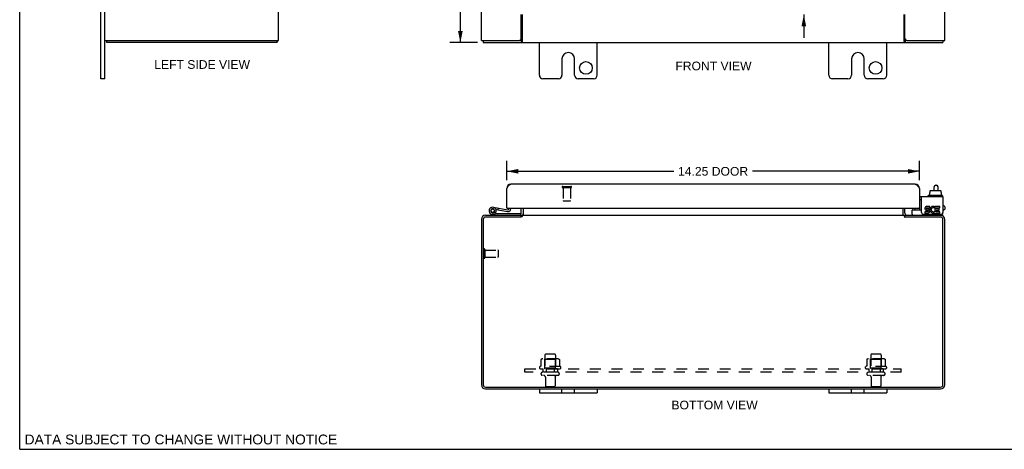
# Model space of a CAD drawing. Header units: inches. Extents: x 0 to 68, y 0 to 44.
# Tile 1 of 4: x 0 to 34, y 0 to 14.8. Entities that reach past the tile are written whole.
import ezdxf

# ---------------------------------------------------------------- set-up
doc = ezdxf.new("R2010")
doc.units = ezdxf.units.IN
doc.header["$LTSCALE"] = 3.74
doc.header["$MEASUREMENT"] = 0
doc.linetypes.add('HIDDEN', pattern=[0.2, 0.1, -0.1])
doc.layers.get('0').update_dxf_attribs({"linetype": 'CONTINUOUS'})
for name, color, linetype in [('02___PRT_ALL_AXES', 7, 'CONTINUOUS'), ('DEFAULT_2', 8, 'HIDDEN'), ('DIMENSIONS', 7, 'CONTINUOUS')]:
    doc.layers.add(name, color=color, linetype=linetype)
doc.styles.get("Standard").update_dxf_attribs({"font": 'arial.ttf'})
doc.dimstyles.new('DIMSTYLE_1', dxfattribs={"dimtxt": 0.3, "dimasz": 0.4, "dimexe": 0.09, "dimexo": 0.07, "dimgap": 0.0375, "dimtad": 0, "dimtih": 1, "dimtoh": 1, "dimzin": 4, "dimdsep": 46, "dimtxsty": 'Standard', "dimblk": '_FILLED', "dimblk1": '_FILLED', "dimblk2": '_FILLED', "dimcen": 0.09, "dimazin": 1, "dimtfac": 1, "dimtofl": 0, "dimtmove": 0, "dimatfit": 3, "dimldrblk": '_FILLED', "dimfxl": 1, "dimtolj": 1, "dimtzin": 4, "dimarcsym": 0})

# ---------------------------------------------------------------- blocks, each defined once
blk = doc.blocks.new('_FILLED')
at = {"color": 0, "linetype": 'ByBlock'}
blk.add_solid([(0, 0), (-1, 0.2), (-1, -0.2)], dxfattribs=at)
blk = doc.blocks.new('*D5')
at = {"layer": 'DIMENSIONS', "color": 2, "linetype": 'Continuous'}
for p, q in [((16.819, 9.294), (16.819, 9.964)), ((31.069, 9.294), (31.069, 9.964)), ((16.819, 9.604), (22.584, 9.604)), ((31.069, 9.604), (25.304, 9.604))]:
    blk.add_line(p, q, dxfattribs=at)
at = {"layer": 'DIMENSIONS', "color": 2, "linetype": 'Continuous', "xscale": 0.4, "yscale": 0.4, "zscale": 0.4, "rotation": 180}
blk.add_blockref('_FILLED', (16.819, 9.604), dxfattribs=at)
at = {"layer": 'DIMENSIONS', "color": 2, "linetype": 'Continuous', "xscale": 0.4, "yscale": 0.4, "zscale": 0.4}
blk.add_blockref('_FILLED', (31.069, 9.604), dxfattribs=at)
at = {"layer": 'DIMENSIONS', "color": 2, "linetype": 'Continuous', "insert": (23.944, 9.754), "char_height": 0.3, "width": 2.42007, "attachment_point": 2, "line_spacing_factor": 0.9}
blk.add_mtext('14.25 DOOR', dxfattribs=at)
blk = doc.blocks.new('*D7')
at = {"layer": 'DIMENSIONS', "color": 2, "linetype": 'Continuous'}
for p, q in [((15.807, 30.049), (14.858, 30.049)), ((15.218, 30.049), (15.218, 22.349)), ((15.218, 14.049), (15.218, 21.749)), ((15.807, 14.049), (14.858, 14.049))]:
    blk.add_line(p, q, dxfattribs=at)
at = {"layer": 'DIMENSIONS', "color": 2, "linetype": 'Continuous', "xscale": 0.4, "yscale": 0.4, "zscale": 0.4}
for p, rotation in [((15.218, 30.049), 90), ((15.218, 14.049), 270)]:
    blk.add_blockref('_FILLED', p, dxfattribs=dict(at, rotation=rotation))
at = {"layer": 'DIMENSIONS', "color": 2, "linetype": 'Continuous', "insert": (15.218, 22.199), "char_height": 0.3, "width": 1.04833, "attachment_point": 2, "line_spacing_factor": 0.9}
blk.add_mtext('16.00', dxfattribs=at)
blk = doc.blocks.new('*D9')
at = {"layer": 'DIMENSIONS', "color": 2, "linetype": 'Continuous'}
for p, q in [((27.078, 16.849), (26.728, 16.849)), ((27.078, 15.923), (27.078, 16.849)), ((27.078, 15.017), (27.078, 14.217))]:
    blk.add_line(p, q, dxfattribs=at)
at = {"layer": 'DIMENSIONS', "color": 2, "linetype": 'Continuous', "xscale": 0.4, "yscale": 0.4, "zscale": 0.4}
for p, rotation in [((27.078, 15.923), 270), ((27.078, 15.017), 90)]:
    blk.add_blockref('_FILLED', p, dxfattribs=dict(at, rotation=rotation))
at = {"layer": 'DIMENSIONS', "color": 2, "linetype": 'Continuous', "insert": (26.578, 16.999), "char_height": 0.3, "width": 0.58216, "attachment_point": 3, "line_spacing_factor": 0.9}
blk.add_mtext('.91', dxfattribs=at)

msp = doc.modelspace()

# ---------------------------------------------------------------- linework, layer by layer
at = {"color": 7, "linetype": 'Continuous'}
for p, q in [((0, 0), (0, 44)), ((2.803, 12.799), (2.803, 15.299)), ((3.001, 14.124), (3.001, 14.049)), ((8.875, 14.124), (8.875, 14.049)), ((8.896, 14.092), (8.875, 14.113)), ((16.007, 14.124), (16.007, 14.049)), ((17.315, 14.124), (17.259, 14.124)), ((17.315, 14.124), (17.315, 14.049)), ((30.629, 14.124), (30.572, 14.124)), ((30.572, 14.124), (30.572, 14.049)), ((31.881, 14.124), (31.881, 14.049)), ((2.938, 12.799), (2.803, 12.799)), ((31.415, 8.87), (31.43, 8.87)), ((31.415, 8.87), (31.415, 8.763)), ((31.43, 8.928), (31.43, 8.87)), ((31.442, 8.938), (31.797, 8.938)), ((31.574, 8.938), (31.574, 9.062)), ((31.634, 9.122), (31.654, 9.122)), ((31.714, 8.938), (31.714, 9.062)), ((31.808, 8.928), (31.808, 8.87)), ((31.808, 8.87), (31.825, 8.87)), ((31.825, 8.87), (31.825, 8.763)), ((31.145, 8.619), (31.069, 8.619)), ((31.363, 8.753), (31.363, 8.733)), ((31.86, 8.763), (31.373, 8.763)), ((31.87, 8.753), (31.87, 8.733)), ((16.32, 8.176), (16.492, 8.146)), ((16.343, 8.305), (16.354, 8.303)), ((16.356, 8.364), (16.858, 8.275)), ((16.433, 8.168), (16.385, 8.203)), ((16.391, 8.269), (16.39, 8.269)), ((16.448, 8.287), (16.848, 8.216)), ((16.525, 8.273), (16.535, 8.332)), ((16.834, 8.334), (16.819, 8.334)), ((16.894, 8.334), (16.894, 8.305)), ((16.954, 8.305), (16.954, 8.334)), ((30.82, 8.126), (30.82, 8.263)), ((30.83, 8.273), (31.145, 8.273)), ((30.913, 8.334), (30.913, 8.301)), ((31.053, 8.334), (31.069, 8.334)), ((31.069, 8.334), (31.069, 8.273)), ((31.914, 8.411), (31.882, 8.411)), ((31.914, 8.271), (31.882, 8.271)), ((31.882, 8.166), (31.882, 8.179)), ((31.944, 8.381), (31.944, 8.301)), ((16.492, 8.086), (16.31, 8.118)), ((16.492, 8.146), (17.292, 8.146)), ((16.757, 8.15), (16.757, 8.146)), ((16.757, 8.15), (17.013, 8.15)), ((17.013, 8.15), (17.013, 8.146)), ((17.292, 8.146), (17.292, 8.101)), ((17.319, 8.025), (17.319, 8.086)), ((17.339, 8.043), (17.319, 8.069)), ((30.548, 8.043), (30.569, 8.069)), ((30.569, 8.025), (30.569, 8.086)), ((17.944, 2.086), (17.944, 1.951)), ((18.725, 1.951), (18.725, 2.086)), ((19.162, 1.951), (19.162, 2.086)), ((19.944, 2.086), (19.944, 1.951)), ((27.944, 2.086), (27.944, 1.951)), ((28.725, 1.951), (28.725, 2.086)), ((29.162, 1.951), (29.162, 2.086)), ((29.944, 2.086), (29.944, 1.951)), ((17.944, 1.951), (19.944, 1.951)), ((27.944, 1.951), (29.944, 1.951)), ((0, 0), (68, 0))]:
    msp.add_line(p, q, dxfattribs=at)
at = {"color": 3, "linetype": 'Continuous'}
for p, q in [((2.938, 12.799), (2.938, 31.299)), ((8.938, 14.124), (8.938, 29.974)), ((15.944, 14.124), (15.944, 29.974)), ((31.944, 14.124), (31.944, 21.299)), ((17.319, 14.184), (17.319, 15.017)), ((17.346, 15.017), (17.346, 14.092)), ((30.542, 14.092), (30.542, 15.017)), ((30.569, 14.184), (30.569, 15.017)), ((2.938, 14.124), (8.938, 14.124)), ((8.875, 14.049), (3.001, 14.049)), ((15.944, 14.124), (17.259, 14.124)), ((16.007, 14.049), (31.881, 14.049)), ((17.944, 12.924), (17.944, 14.049)), ((19.944, 12.924), (19.944, 14.049)), ((27.944, 12.924), (27.944, 14.049)), ((29.944, 12.924), (29.944, 14.049)), ((30.55, 14.076), (30.553, 14.069)), ((30.629, 14.124), (31.944, 14.124)), ((18.725, 13.486), (18.725, 12.924)), ((19.162, 12.924), (19.162, 13.486)), ((28.725, 13.486), (28.725, 12.924)), ((29.162, 12.924), (29.162, 13.486)), ((18.6, 12.799), (18.069, 12.799)), ((19.819, 12.799), (19.287, 12.799)), ((28.6, 12.799), (28.069, 12.799)), ((29.819, 12.799), (29.287, 12.799)), ((16.819, 8.334), (16.819, 9.014)), ((30.924, 9.159), (16.964, 9.159)), ((31.058, 9.03), (31.069, 9.014)), ((31.069, 9.014), (31.069, 8.334)), ((31.882, 8.723), (31.069, 8.723)), ((31.145, 8.179), (31.145, 8.723)), ((31.882, 8.723), (31.882, 8.179)), ((16.834, 8.334), (31.053, 8.334)), ((17.319, 8.156), (17.319, 8.334)), ((17.394, 8.101), (17.394, 8.334)), ((30.494, 8.334), (30.494, 8.101)), ((30.569, 8.156), (30.569, 8.334)), ((15.944, 7.941), (15.944, 2.231)), ((16.007, 7.943), (16.007, 2.229)), ((17.315, 8.023), (16.087, 8.023)), ((16.089, 8.086), (17.319, 8.086)), ((17.331, 8.033), (17.327, 8.03)), ((17.346, 8.086), (17.346, 8.044)), ((17.346, 8.086), (30.542, 8.086)), ((30.542, 8.086), (30.542, 8.044)), ((30.569, 8.086), (31.799, 8.086)), ((31.801, 8.023), (30.572, 8.023)), ((31.205, 8.119), (31.822, 8.119)), ((31.881, 2.229), (31.881, 7.943)), ((31.944, 2.231), (31.944, 7.941)), ((16.087, 2.149), (31.801, 2.149)), ((16.089, 2.086), (31.799, 2.086))]:
    msp.add_line(p, q, dxfattribs=at)
for points in [[(8.887, 14.071), (8.885, 14.065), (8.884, 14.063), (8.884, 14.061), (8.883, 14.059), (8.883, 14.058), (8.882, 14.056), (8.882, 14.055), (8.881, 14.054), (8.88, 14.052), (8.88, 14.052), (8.879, 14.051), (8.878, 14.05), (8.878, 14.05), (8.877, 14.049), (8.876, 14.049), (8.876, 14.049), (8.875, 14.049)], [(8.896, 14.092), (8.895, 14.091), (8.894, 14.09), (8.893, 14.088), (8.892, 14.086), (8.891, 14.085), (8.89, 14.083), (8.89, 14.081), (8.889, 14.078), (8.888, 14.076), (8.887, 14.074), (8.887, 14.071)], [(17.337, 14.076), (17.334, 14.069), (17.333, 14.067), (17.332, 14.065), (17.331, 14.063), (17.33, 14.061), (17.329, 14.059), (17.328, 14.058), (17.327, 14.056), (17.326, 14.055), (17.325, 14.054), (17.324, 14.052), (17.323, 14.052), (17.322, 14.051), (17.321, 14.05), (17.32, 14.05), (17.319, 14.049), (17.318, 14.049), (17.317, 14.049), (17.315, 14.049)], [(17.346, 14.092), (17.345, 14.091), (17.344, 14.09), (17.343, 14.088), (17.342, 14.086), (17.341, 14.085), (17.34, 14.083), (17.339, 14.081), (17.338, 14.078), (17.337, 14.076)], [(30.542, 14.092), (30.542, 14.091), (30.543, 14.09), (30.544, 14.088), (30.545, 14.086), (30.546, 14.085), (30.547, 14.083), (30.548, 14.081), (30.549, 14.078), (30.55, 14.076)], [(30.553, 14.069), (30.554, 14.067), (30.555, 14.065), (30.556, 14.063), (30.557, 14.061), (30.558, 14.059), (30.559, 14.058), (30.56, 14.056), (30.561, 14.055), (30.562, 14.054), (30.563, 14.052), (30.564, 14.052), (30.565, 14.051), (30.566, 14.05), (30.567, 14.05), (30.568, 14.049), (30.569, 14.049), (30.57, 14.049), (30.572, 14.049)], [(16.819, 9.014), (16.829, 9.03), (16.834, 9.038), (16.839, 9.046), (16.844, 9.054), (16.85, 9.062), (16.855, 9.069), (16.86, 9.077), (16.865, 9.084), (16.87, 9.091), (16.876, 9.098), (16.881, 9.104), (16.886, 9.111), (16.891, 9.116), (16.896, 9.122), (16.901, 9.127), (16.907, 9.132), (16.912, 9.137), (16.917, 9.141), (16.922, 9.145), (16.927, 9.148), (16.932, 9.151), (16.938, 9.153), (16.943, 9.155), (16.948, 9.157), (16.953, 9.158), (16.958, 9.159), (16.964, 9.159)], [(30.924, 9.159), (30.929, 9.159), (30.934, 9.158), (30.939, 9.157), (30.944, 9.155), (30.949, 9.153), (30.955, 9.151), (30.96, 9.148), (30.965, 9.145), (30.97, 9.141), (30.975, 9.137), (30.981, 9.132), (30.986, 9.127), (30.991, 9.122), (30.996, 9.117), (31.001, 9.111), (31.006, 9.104), (31.012, 9.098), (31.017, 9.091), (31.022, 9.084), (31.027, 9.077), (31.032, 9.069), (31.037, 9.062), (31.043, 9.054), (31.048, 9.046), (31.053, 9.038), (31.058, 9.03)], [(17.292, 8.101), (17.293, 8.102), (17.293, 8.102), (17.293, 8.102), (17.294, 8.102), (17.295, 8.102), (17.295, 8.101), (17.296, 8.101), (17.297, 8.1), (17.298, 8.099), (17.299, 8.098), (17.3, 8.097), (17.302, 8.096), (17.304, 8.094)], [(17.304, 8.094), (17.305, 8.093), (17.307, 8.092), (17.308, 8.091), (17.309, 8.09), (17.311, 8.089), (17.312, 8.088), (17.313, 8.088), (17.314, 8.087), (17.316, 8.087), (17.317, 8.086), (17.318, 8.086), (17.319, 8.086)], [(17.327, 8.03), (17.326, 8.03), (17.325, 8.029), (17.324, 8.029), (17.323, 8.028), (17.322, 8.027), (17.321, 8.027), (17.32, 8.026), (17.319, 8.025), (17.318, 8.025), (17.317, 8.024), (17.315, 8.023)], [(17.346, 8.044), (17.345, 8.043), (17.344, 8.042), (17.343, 8.041), (17.342, 8.04), (17.341, 8.039), (17.34, 8.039), (17.339, 8.038), (17.338, 8.037), (17.337, 8.036), (17.336, 8.036), (17.335, 8.035), (17.334, 8.034), (17.333, 8.034), (17.332, 8.033), (17.331, 8.033)], [(17.376, 8.093), (17.375, 8.092), (17.374, 8.091), (17.373, 8.09), (17.372, 8.089), (17.371, 8.088), (17.37, 8.087), (17.369, 8.087), (17.368, 8.086), (17.367, 8.086), (17.366, 8.086), (17.366, 8.086)], [(17.381, 8.098), (17.381, 8.097), (17.38, 8.096), (17.379, 8.095), (17.376, 8.093)], [(17.394, 8.101), (17.393, 8.102), (17.391, 8.102), (17.39, 8.102), (17.389, 8.102), (17.388, 8.102), (17.387, 8.101), (17.386, 8.101), (17.386, 8.1), (17.384, 8.1), (17.383, 8.099), (17.382, 8.098), (17.381, 8.098)], [(30.494, 8.101), (30.495, 8.102), (30.496, 8.102), (30.497, 8.102), (30.498, 8.102), (30.499, 8.102), (30.5, 8.101), (30.501, 8.101), (30.502, 8.1), (30.503, 8.1), (30.504, 8.099), (30.505, 8.098), (30.506, 8.098)], [(30.506, 8.098), (30.507, 8.097), (30.508, 8.096), (30.509, 8.095)], [(30.509, 8.095), (30.511, 8.093), (30.512, 8.092), (30.513, 8.091), (30.514, 8.09), (30.515, 8.089), (30.516, 8.088), (30.517, 8.087), (30.518, 8.087), (30.519, 8.086), (30.52, 8.086), (30.521, 8.086), (30.521, 8.086)], [(30.542, 8.044), (30.542, 8.043), (30.543, 8.042), (30.544, 8.041), (30.545, 8.04), (30.546, 8.039), (30.547, 8.039), (30.548, 8.038), (30.549, 8.037), (30.55, 8.036), (30.551, 8.036), (30.552, 8.035), (30.553, 8.034), (30.554, 8.034), (30.555, 8.033), (30.556, 8.033)], [(30.556, 8.033), (30.56, 8.03), (30.561, 8.03), (30.562, 8.029), (30.563, 8.029), (30.564, 8.028), (30.565, 8.027), (30.566, 8.027), (30.567, 8.026), (30.568, 8.025), (30.569, 8.025), (30.57, 8.024), (30.572, 8.023)], [(30.586, 8.096), (30.583, 8.094), (30.582, 8.093), (30.581, 8.092), (30.579, 8.091), (30.578, 8.09), (30.576, 8.089), (30.575, 8.088), (30.574, 8.088), (30.573, 8.087), (30.571, 8.087), (30.57, 8.086), (30.569, 8.086), (30.569, 8.086)], [(30.595, 8.101), (30.594, 8.102), (30.594, 8.102), (30.594, 8.102), (30.593, 8.102), (30.593, 8.102), (30.592, 8.101), (30.591, 8.101), (30.59, 8.1), (30.589, 8.099), (30.588, 8.098), (30.587, 8.097), (30.586, 8.096)]]:
    msp.add_lwpolyline(points, dxfattribs=at)
at = {"color": 7, "linetype": 'Continuous'}
for points in [[(17.346, 14.145), (17.344, 14.145), (17.343, 14.145), (17.342, 14.145), (17.341, 14.145), (17.34, 14.145), (17.339, 14.144), (17.338, 14.144), (17.338, 14.144), (17.337, 14.143), (17.336, 14.142), (17.335, 14.142), (17.334, 14.141), (17.333, 14.14), (17.332, 14.139), (17.331, 14.138), (17.33, 14.137), (17.329, 14.136), (17.328, 14.135), (17.327, 14.133), (17.326, 14.132), (17.326, 14.131), (17.325, 14.13), (17.324, 14.129), (17.323, 14.128), (17.322, 14.127), (17.321, 14.126), (17.32, 14.125), (17.319, 14.125), (17.318, 14.124), (17.317, 14.124), (17.316, 14.124), (17.315, 14.124)], [(30.542, 14.145), (30.543, 14.145), (30.544, 14.145), (30.545, 14.145), (30.546, 14.145), (30.547, 14.145), (30.548, 14.144), (30.549, 14.144), (30.55, 14.144), (30.551, 14.143), (30.552, 14.142), (30.553, 14.142), (30.554, 14.141), (30.554, 14.14), (30.555, 14.139), (30.556, 14.138), (30.557, 14.137), (30.558, 14.136), (30.559, 14.135), (30.56, 14.133), (30.561, 14.132), (30.562, 14.131), (30.562, 14.13), (30.563, 14.129), (30.564, 14.128), (30.565, 14.127), (30.566, 14.126), (30.567, 14.125), (30.568, 14.125), (30.569, 14.124), (30.57, 14.124), (30.571, 14.124), (30.572, 14.124)], [(17.339, 8.043), (17.338, 8.042), (17.337, 8.041), (17.336, 8.039), (17.335, 8.038), (17.334, 8.036), (17.333, 8.034), (17.333, 8.034)], [(30.548, 8.043), (30.549, 8.042), (30.55, 8.041), (30.551, 8.039), (30.552, 8.038), (30.553, 8.036), (30.554, 8.034), (30.554, 8.034)]]:
    msp.add_lwpolyline(points, dxfattribs=at)
at = {"color": 3, "linetype": 'Continuous'}
for centre in [(19.553, 13.174), (29.553, 13.174)]:
    msp.add_circle(centre, 0.219, dxfattribs=at)
at = {"color": 7, "linetype": 'Continuous'}
msp.add_circle((16.332, 8.241), 0.0625, dxfattribs=at)
at = {"color": 3, "linetype": 'Continuous'}
for centre, radius, start, end in [((8.793, 14.194), 0.145, 315.3986, 331.1264), ((17.259, 14.184), 0.06, 270, 360), ((30.629, 14.184), 0.06, 180, 270), ((18.944, 13.486), 0.219, 0, 180), ((28.944, 13.486), 0.219, 0, 180), ((18.069, 12.924), 0.125, 180, 270), ((18.6, 12.924), 0.125, 270.0001, 360), ((19.287, 12.924), 0.125, 180, 269.9999), ((19.819, 12.924), 0.125, 270, 360), ((28.069, 12.924), 0.125, 180, 270), ((28.6, 12.924), 0.125, 270.0001, 360), ((29.287, 12.924), 0.125, 180, 269.9999), ((29.819, 12.924), 0.125, 270, 360), ((16.964, 9.014), 0.145, 90, 180), ((30.924, 9.014), 0.145, 0, 90), ((16.834, 8.35), 0.0156, 180, 270), ((31.053, 8.35), 0.0156, 270, 360), ((31.205, 8.179), 0.06, 180, 270), ((31.822, 8.179), 0.06, 270, 360), ((16.089, 7.941), 0.145, 90, 180), ((16.087, 7.943), 0.08, 90, 180), ((17.249, 8.156), 0.07, 275.5422, 360), ((30.639, 8.156), 0.07, 180, 264.4579), ((31.799, 7.941), 0.145, 0, 90), ((31.801, 7.943), 0.08, 0, 90), ((16.089, 2.231), 0.145, 180, 270), ((16.087, 2.229), 0.08, 180, 270), ((31.799, 2.231), 0.145, 270, 360), ((31.801, 2.229), 0.08, 270, 360)]:
    msp.add_arc(centre, radius, start, end, dxfattribs=at)
at = {"color": 7, "linetype": 'Continuous'}
for centre, radius, start, end in [((31.634, 9.062), 0.06, 90, 180), ((31.654, 9.062), 0.06, 0, 90), ((31.373, 8.753), 0.01, 90, 180), ((31.373, 8.733), 0.01, 180, 270), ((31.86, 8.753), 0.01, 0, 90), ((31.86, 8.733), 0.01, 270, 360), ((16.332, 8.241), 0.125, 318.1797, 260), ((16.332, 8.241), 0.0659, 324.5216, 259.9962), ((16.332, 8.241), 0.065, 80, 25.8116), ((16.864, 8.305), 0.09, 260, 360), ((16.864, 8.305), 0.03, 260, 360), ((30.83, 8.263), 0.01, 90, 180), ((30.943, 8.301), 0.03, 180, 249.2883), ((31.129, 8.301), 0.03, 290.9567, 302.6248), ((31.802, 8.166), 0.08, 270, 360), ((31.914, 8.381), 0.03, 0, 90), ((31.914, 8.301), 0.03, 270, 360), ((17.249, 8.156), 0.145, 308.7549, 311.9953), ((17.249, 8.156), 0.145, 336.1452, 360), ((30.639, 8.156), 0.145, 180, 203.8548), ((30.639, 8.156), 0.145, 228.0047, 231.2451), ((30.86, 8.126), 0.04, 180, 270)]:
    msp.add_arc(centre, radius, start, end, dxfattribs=at)
for centre, major_axis, ratio, start_param, end_param in [((31.442, 8.928), (0.0111, 0), 0.898834, 1.570796, 3.141593), ((31.797, 8.928), (0.0113, 0), 0.88616, 0, 1.570796)]:
    msp.add_ellipse(centre, major_axis=major_axis, ratio=ratio, start_param=start_param, end_param=end_param, dxfattribs=at)
at = {"layer": '02___PRT_ALL_AXES', "color": 8, "linetype": 'HIDDEN'}
for p, q in [((18.77, 9.041), (18.77, 8.594)), ((18.77, 9.041), (19.018, 9.041)), ((19.018, 9.041), (19.018, 8.594)), ((16.062, 6.885), (16.062, 6.637)), ((16.062, 6.885), (16.509, 6.885)), ((16.062, 6.637), (16.509, 6.637)), ((18.136, 3.256), (18.136, 2.661)), ((18.502, 3.256), (18.502, 2.661)), ((29.386, 3.256), (29.386, 2.661)), ((29.752, 3.256), (29.752, 2.661)), ((18.674, 2.856), (17.963, 2.856)), ((17.984, 2.786), (18.069, 2.786)), ((18.069, 2.786), (18.069, 2.661)), ((18.569, 2.786), (18.069, 2.786)), ((18.178, 2.786), (18.178, 2.661)), ((18.459, 2.786), (18.459, 2.661)), ((18.569, 2.786), (18.569, 2.661)), ((18.569, 2.786), (18.653, 2.786)), ((29.924, 2.856), (29.213, 2.856)), ((29.234, 2.786), (29.319, 2.786)), ((29.819, 2.786), (29.319, 2.786)), ((29.319, 2.786), (29.319, 2.661)), ((29.428, 2.786), (29.428, 2.661)), ((29.709, 2.786), (29.709, 2.661)), ((29.819, 2.786), (29.903, 2.786)), ((29.819, 2.786), (29.819, 2.661)), ((18.569, 2.661), (18.069, 2.661)), ((18.153, 2.492), (18.153, 2.191)), ((18.485, 2.492), (18.485, 2.191)), ((29.819, 2.661), (29.319, 2.661)), ((29.403, 2.492), (29.403, 2.191)), ((29.735, 2.492), (29.735, 2.191))]:
    msp.add_line(p, q, dxfattribs=at)
at = {"layer": '02___PRT_ALL_AXES', "color": 3, "linetype": 'Continuous'}
for p, q in [((31.359, 8.206), (31.258, 8.206)), ((31.258, 8.206), (31.258, 8.16)), ((31.313, 8.254), (31.364, 8.254)), ((31.429, 8.392), (31.328, 8.392)), ((31.328, 8.345), (31.429, 8.345)), ((31.359, 8.299), (31.328, 8.299)), ((31.429, 8.345), (31.429, 8.392)), ((31.572, 8.34), (31.591, 8.382)), ((31.599, 8.199), (31.585, 8.219)), ((31.769, 8.392), (31.599, 8.392)), ((31.599, 8.392), (31.599, 8.199)), ((31.599, 8.173), (31.599, 8.16)), ((31.645, 8.345), (31.769, 8.345)), ((31.645, 8.299), (31.645, 8.345)), ((31.746, 8.299), (31.645, 8.299)), ((31.645, 8.254), (31.746, 8.254)), ((31.645, 8.206), (31.645, 8.254)), ((31.769, 8.206), (31.645, 8.206)), ((31.746, 8.254), (31.746, 8.299)), ((31.769, 8.345), (31.769, 8.392)), ((31.769, 8.16), (31.769, 8.206)), ((31.258, 8.16), (31.359, 8.16)), ((31.599, 8.16), (31.769, 8.16))]:
    msp.add_line(p, q, dxfattribs=at)
for centre, radius, start, end in [((31.328, 8.322), 0.0696, 90, 257.4177), ((31.328, 8.322), 0.0232, 90, 270.0485), ((31.359, 8.229), 0.0696, 270, 90), ((31.359, 8.229), 0.0232, 270, 351.2295), ((31.355, 8.229), 0.0267, 353.4285, 71.7628), ((31.545, 8.276), 0.116, 66.5966, 251.8791), ((31.545, 8.276), 0.0696, 66.5966, 305.1122), ((31.545, 8.273), 0.114, 251.4199, 296.1963), ((31.545, 8.276), 0.116, 295.737, 297.8532)]:
    msp.add_arc(centre, radius, start, end, dxfattribs=at)
at = {"layer": '02___PRT_ALL_AXES', "color": 8, "linetype": 'HIDDEN'}
for centre, radius, start, end in [((17.984, 2.824), 0.0384, 124.4497, 270), ((18.319, 2.256), 0.698, 117.6814, 120.6631), ((18.319, 2.256), 0.698, 59.3369, 62.3186), ((18.653, 2.824), 0.0384, 270, 55.5503), ((29.234, 2.824), 0.0384, 124.4497, 270), ((29.569, 2.256), 0.698, 117.6814, 120.6631), ((29.569, 2.256), 0.698, 59.3369, 62.3186), ((29.903, 2.824), 0.0384, 270, 55.5503)]:
    msp.add_arc(centre, radius, start, end, dxfattribs=at)
at = {"layer": 'DEFAULT_2', "color": 8, "linetype": 'HIDDEN'}
for p, q in [((18.752, 9.084), (19.036, 9.084)), ((18.752, 9.041), (19.036, 9.041)), ((18.78, 8.584), (19.008, 8.584)), ((16.019, 6.903), (16.019, 6.619)), ((16.062, 6.903), (16.062, 6.619)), ((16.519, 6.875), (16.519, 6.647)), ((18, 3.101), (18, 2.883)), ((18.574, 3.122), (18.063, 3.122)), ((18.135, 3.102), (18.115, 3.122)), ((18.135, 2.806), (18.135, 3.102)), ((18.502, 3.102), (18.135, 3.102)), ((18.472, 3.286), (18.166, 3.286)), ((18.502, 3.102), (18.522, 3.122)), ((18.502, 2.806), (18.502, 3.102)), ((18.637, 3.101), (18.637, 2.883)), ((29.25, 3.101), (29.25, 2.883)), ((29.824, 3.122), (29.313, 3.122)), ((29.385, 3.102), (29.365, 3.122)), ((29.752, 3.102), (29.385, 3.102)), ((29.385, 2.806), (29.385, 3.102)), ((29.722, 3.286), (29.416, 3.286)), ((29.752, 3.102), (29.772, 3.122)), ((29.752, 2.806), (29.752, 3.102)), ((29.887, 3.101), (29.887, 2.883)), ((17.444, 2.661), (17.444, 2.786)), ((17.444, 2.786), (30.444, 2.786)), ((18.135, 2.806), (18.115, 2.786)), ((18.502, 2.806), (18.135, 2.806)), ((18.502, 2.806), (18.522, 2.786)), ((29.385, 2.806), (29.365, 2.786)), ((29.752, 2.806), (29.385, 2.806)), ((29.752, 2.806), (29.772, 2.786)), ((30.444, 2.661), (30.444, 2.786)), ((30.444, 2.661), (17.444, 2.661)), ((18.583, 2.555), (18.054, 2.555)), ((29.833, 2.555), (29.304, 2.555)), ((18.455, 2.161), (18.183, 2.161)), ((29.705, 2.161), (29.433, 2.161))]:
    msp.add_line(p, q, dxfattribs=at)
for points in [[(18.006, 3.11), (18.004, 3.109), (18.003, 3.108), (18.002, 3.107), (18.001, 3.105), (18, 3.104), (18, 3.102), (18, 3.101)], [(18.631, 3.11), (18.633, 3.109), (18.634, 3.108), (18.635, 3.107), (18.636, 3.105), (18.637, 3.104), (18.637, 3.102), (18.637, 3.101)], [(29.256, 3.11), (29.254, 3.109), (29.253, 3.108), (29.252, 3.107), (29.251, 3.105), (29.25, 3.104), (29.25, 3.102), (29.25, 3.101)], [(29.881, 3.11), (29.883, 3.109), (29.884, 3.108), (29.885, 3.107), (29.886, 3.105), (29.887, 3.104), (29.887, 3.102), (29.887, 3.101)], [(18, 2.882), (18, 2.881), (17.999, 2.88), (17.999, 2.879), (17.999, 2.878), (17.998, 2.878), (17.998, 2.877), (17.998, 2.876), (17.997, 2.876), (17.997, 2.876), (17.997, 2.875), (17.996, 2.875), (17.996, 2.875), (17.996, 2.875), (17.995, 2.874), (17.995, 2.874), (17.995, 2.874), (17.995, 2.874), (17.994, 2.874)], [(18.643, 2.874), (18.642, 2.874), (18.642, 2.874), (18.642, 2.874), (18.642, 2.874), (18.641, 2.875), (18.641, 2.875), (18.641, 2.875), (18.64, 2.875), (18.64, 2.876), (18.64, 2.876), (18.639, 2.876), (18.639, 2.877), (18.639, 2.878), (18.638, 2.878), (18.638, 2.879), (18.638, 2.88), (18.638, 2.881), (18.637, 2.882)], [(29.25, 2.882), (29.25, 2.881), (29.249, 2.88), (29.249, 2.879), (29.249, 2.878), (29.248, 2.878), (29.248, 2.877), (29.248, 2.876), (29.247, 2.876), (29.247, 2.876), (29.247, 2.875), (29.246, 2.875), (29.246, 2.875), (29.246, 2.875), (29.245, 2.874), (29.245, 2.874), (29.245, 2.874), (29.245, 2.874), (29.244, 2.874)], [(29.893, 2.874), (29.892, 2.874), (29.892, 2.874), (29.892, 2.874), (29.892, 2.874), (29.891, 2.875), (29.891, 2.875), (29.891, 2.875), (29.89, 2.875), (29.89, 2.876), (29.89, 2.876), (29.889, 2.876), (29.889, 2.877), (29.889, 2.878), (29.888, 2.878), (29.888, 2.879), (29.888, 2.88), (29.888, 2.881), (29.887, 2.882)]]:
    msp.add_lwpolyline(points, dxfattribs=at)
for centre, radius, start, end in [((18.752, 9.062), 0.0215, 90, 270), ((19.036, 9.062), 0.0215, 270, 90), ((18.78, 8.594), 0.01, 180, 270), ((19.008, 8.594), 0.01, 270, 360), ((16.04, 6.903), 0.0215, 0, 180), ((16.509, 6.875), 0.01, 0, 90), ((16.04, 6.619), 0.0215, 180, 360), ((16.509, 6.647), 0.01, 270, 360), ((18.063, 2.981), 0.141, 90, 113.95), ((18.166, 3.256), 0.03, 90, 180), ((18.472, 3.256), 0.03, 0, 90), ((18.574, 2.981), 0.141, 66.05, 90), ((29.313, 2.981), 0.141, 90, 113.95), ((29.416, 3.256), 0.03, 90, 180), ((29.722, 3.256), 0.03, 0, 90), ((29.824, 2.981), 0.141, 66.05, 90), ((18.054, 2.608), 0.053, 90, 270), ((18.09, 2.492), 0.0625, 0, 90), ((18.547, 2.492), 0.0625, 90, 180), ((18.583, 2.608), 0.053, 270, 90), ((29.304, 2.608), 0.053, 90, 270), ((29.34, 2.492), 0.0625, 0, 90), ((29.797, 2.492), 0.0625, 90, 180), ((29.833, 2.608), 0.053, 270, 90), ((18.183, 2.191), 0.03, 180, 270), ((18.455, 2.191), 0.03, 270, 360), ((29.433, 2.191), 0.03, 180, 270), ((29.705, 2.191), 0.03, 270, 360)]:
    msp.add_arc(centre, radius, start, end, dxfattribs=at)

# ---------------------------------------------------------------- texts
at = {"layer": 'DIMENSIONS', "color": 2, "linetype": 'Continuous', "line_spacing_factor": 0.9}
for s, insert, char_height, width, attachment_point in [('LEFT SIDE VIEW', (6.3, 13.444), 0.3, 3.29888, 2), ('FRONT VIEW', (23.957, 13.394), 0.3, 2.62528, 2), ('BOTTOM VIEW', (23.995, 1.68), 0.3, 2.97323, 2), ('DATA SUBJECT TO CHANGE WITHOUT NOTICE', (0.17, 0.51), 0.34, 10.7713, 1)]:
    msp.add_mtext(s, dxfattribs=dict(at, insert=insert, char_height=char_height, width=width, attachment_point=attachment_point))

# ---------------------------------------------------------------- dimensions: what is measured, and where the dimension line sits
at = {"layer": 'DIMENSIONS', "color": 2, "linetype": 'Continuous'}
for base, p1, p2, picture, middle in [((15.218, 14.049), (15.877, 30.049), (15.877, 14.049), '*D7', (15.231, 22.047)), ((27.078, 15.017), (30.069, 15.923), (31.069, 15.017), '*D9', (26.266, 16.847))]:
    dim = msp.add_linear_dim(base=base, p1=p1, p2=p2, angle=270, dimstyle='DIMSTYLE_1', dxfattribs=at)
    dim.commit()
    dim.dimension.update_dxf_attribs({"geometry": picture, "text_midpoint": middle, "dimtype": 160})
dim = msp.add_linear_dim(base=(31.069, 9.604), p1=(16.819, 10.034), p2=(31.069, 10.034), text='<> DOOR', dimstyle='DIMSTYLE_1', dxfattribs=at)
dim.commit()
dim.dimension.update_dxf_attribs({"geometry": '*D5', "text_midpoint": (23.944, 9.604), "dimtype": 160})

doc.saveas('drawing.dxf')
